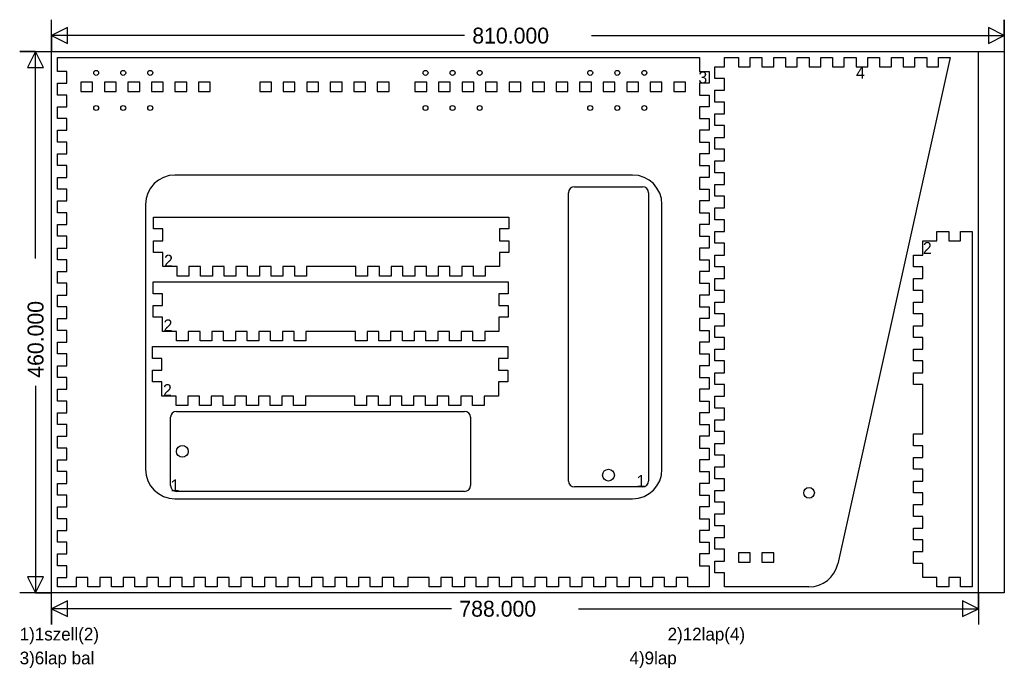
# Model space of a CAD drawing. Extents: x -27 to 810, y -64 to 487.
import ezdxf

# ---------------------------------------------------------------- set-up
doc = ezdxf.new("R2010")
doc.units = 0
doc.layers.add('1', color=1, linetype='CONTINUOUS')
doc.layers.add('251', color=251, linetype='CONTINUOUS')

msp = doc.modelspace()

# ---------------------------------------------------------------- linework, layer by layer
at = {"layer": '1', "color": 1}
for p, q in [((5, 443), (5, 455)), ((5, 455), (551, 455)), ((551, 455), (551, 443)), ((572, 447), (572, 455)), ((572, 455), (584, 455)), ((584, 455), (584, 447)), ((594, 447), (594, 455)), ((594, 455), (604, 455)), ((604, 455), (604, 447)), ((614, 447), (614, 455)), ((614, 455), (624, 455)), ((624, 455), (624, 447)), ((634, 447), (634, 455)), ((634, 455), (644, 455)), ((644, 455), (644, 447)), ((654, 447), (654, 455)), ((654, 455), (664, 455)), ((664, 455), (664, 447)), ((764, 455), (668.3504, 24.5767)), ((674, 447), (674, 455)), ((674, 455), (684, 455)), ((684, 455), (684, 447)), ((694, 447), (694, 455)), ((694, 455), (704, 455)), ((704, 455), (704, 447)), ((714, 447), (714, 455)), ((714, 455), (724, 455)), ((724, 455), (724, 447)), ((734, 447), (734, 455)), ((734, 455), (744, 455)), ((744, 455), (744, 447)), ((754, 447), (754, 455)), ((754, 455), (764, 455)), ((564, 437), (564, 447)), ((564, 447), (572, 447)), ((584, 447), (594, 447)), ((604, 447), (614, 447)), ((624, 447), (634, 447)), ((644, 447), (654, 447)), ((664, 447), (674, 447)), ((684, 447), (694, 447)), ((704, 447), (714, 447)), ((724, 447), (734, 447)), ((744, 447), (754, 447)), ((13, 443), (5, 443)), ((13, 433), (13, 443)), ((551, 443), (559, 443)), ((559, 443), (559, 433)), ((572, 437), (564, 437)), ((572, 427), (572, 437)), ((5, 423), (5, 433)), ((5, 433), (13, 433)), ((35, 434), (25, 434)), ((25, 434), (25, 426)), ((35, 426), (35, 434)), ((55, 434), (45, 434)), ((45, 434), (45, 426)), ((55, 426), (55, 434)), ((75, 434), (65, 434)), ((65, 434), (65, 426)), ((75, 426), (75, 434)), ((95, 434), (85, 434)), ((85, 434), (85, 426)), ((95, 426), (95, 434)), ((115, 434), (105, 434)), ((105, 434), (105, 426)), ((115, 426), (115, 434)), ((135, 434), (125, 434)), ((125, 434), (125, 426)), ((135, 426), (135, 434)), ((187, 434), (177, 434)), ((177, 434), (177, 426)), ((187, 426), (187, 434)), ((207, 434), (197, 434)), ((197, 434), (197, 426)), ((207, 426), (207, 434)), ((227, 434), (217, 434)), ((217, 434), (217, 426)), ((227, 426), (227, 434)), ((247, 434), (237, 434)), ((237, 434), (237, 426)), ((247, 426), (247, 434)), ((267, 434), (257, 434)), ((257, 434), (257, 426)), ((267, 426), (267, 434)), ((287, 434), (277, 434)), ((277, 434), (277, 426)), ((287, 426), (287, 434)), ((319, 434), (309, 434)), ((309, 434), (309, 426)), ((319, 426), (319, 434)), ((339, 434), (329, 434)), ((329, 434), (329, 426)), ((339, 426), (339, 434)), ((359, 434), (349, 434)), ((349, 434), (349, 426)), ((359, 426), (359, 434)), ((379, 434), (369, 434)), ((369, 434), (369, 426)), ((379, 426), (379, 434)), ((399, 434), (389, 434)), ((389, 434), (389, 426)), ((399, 426), (399, 434)), ((419, 434), (409, 434)), ((409, 434), (409, 426)), ((419, 426), (419, 434)), ((439, 434), (429, 434)), ((429, 434), (429, 426)), ((439, 426), (439, 434)), ((459, 434), (449, 434)), ((449, 434), (449, 426)), ((459, 426), (459, 434)), ((479, 434), (469, 434)), ((469, 434), (469, 426)), ((479, 426), (479, 434)), ((499, 434), (489, 434)), ((489, 434), (489, 426)), ((499, 426), (499, 434)), ((519, 434), (509, 434)), ((509, 434), (509, 426)), ((519, 426), (519, 434)), ((539, 434), (529, 434)), ((529, 434), (529, 426)), ((539, 426), (539, 434)), ((559, 433), (551, 433)), ((551, 433), (551, 423)), ((564, 417), (564, 427)), ((564, 427), (572, 427)), ((13, 423), (5, 423)), ((13, 413), (13, 423)), ((25, 426), (35, 426)), ((45, 426), (55, 426)), ((65, 426), (75, 426)), ((85, 426), (95, 426)), ((105, 426), (115, 426)), ((125, 426), (135, 426)), ((177, 426), (187, 426)), ((197, 426), (207, 426)), ((217, 426), (227, 426)), ((237, 426), (247, 426)), ((257, 426), (267, 426)), ((277, 426), (287, 426)), ((309, 426), (319, 426)), ((329, 426), (339, 426)), ((349, 426), (359, 426)), ((369, 426), (379, 426)), ((389, 426), (399, 426)), ((409, 426), (419, 426)), ((429, 426), (439, 426)), ((449, 426), (459, 426)), ((469, 426), (479, 426)), ((489, 426), (499, 426)), ((509, 426), (519, 426)), ((529, 426), (539, 426)), ((551, 423), (559, 423)), ((559, 423), (559, 413)), ((5, 403), (5, 413)), ((5, 413), (13, 413)), ((559, 413), (551, 413)), ((551, 413), (551, 403)), ((572, 417), (564, 417)), ((572, 407), (572, 417)), ((13, 403), (5, 403)), ((13, 393), (13, 403)), ((551, 403), (559, 403)), ((559, 403), (559, 393)), ((564, 397), (564, 407)), ((564, 407), (572, 407)), ((572, 397), (564, 397)), ((572, 387), (572, 397)), ((5, 383), (5, 393)), ((5, 393), (13, 393)), ((559, 393), (551, 393)), ((551, 393), (551, 383)), ((564, 377), (564, 387)), ((564, 387), (572, 387)), ((13, 383), (5, 383)), ((13, 373), (13, 383)), ((551, 383), (559, 383)), ((559, 383), (559, 373)), ((572, 377), (564, 377)), ((572, 367), (572, 377)), ((5, 363), (5, 373)), ((5, 373), (13, 373)), ((559, 373), (551, 373)), ((551, 373), (551, 363)), ((13, 363), (5, 363)), ((13, 353), (13, 363)), ((551, 363), (559, 363)), ((559, 363), (559, 353)), ((564, 357), (564, 367)), ((564, 367), (572, 367)), ((5, 343), (5, 353)), ((5, 353), (13, 353)), ((494, 355), (105, 355)), ((559, 353), (551, 353)), ((551, 353), (551, 343)), ((572, 357), (564, 357)), ((572, 347), (572, 357)), ((444.5219, 345), (502.5219, 345)), ((564, 337), (564, 347)), ((564, 347), (572, 347)), ((13, 343), (5, 343)), ((13, 333), (13, 343)), ((439.5219, 95), (439.5219, 340)), ((507.5219, 340), (507.5219, 95)), ((551, 343), (559, 343)), ((559, 343), (559, 333)), ((572, 337), (564, 337)), ((572, 327), (572, 337)), ((5, 323), (5, 333)), ((5, 333), (13, 333)), ((80, 330), (80, 105)), ((519, 105), (519, 330)), ((559, 333), (551, 333)), ((551, 333), (551, 323)), ((564, 317), (564, 327)), ((564, 327), (572, 327)), ((13, 323), (5, 323)), ((13, 313), (13, 323)), ((86.7783, 319.1955), (388.7783, 319.1956)), ((86.7783, 309.1955), (86.7783, 319.1955)), ((388.7783, 319.1956), (388.7783, 309.1956)), ((551, 323), (559, 323)), ((559, 323), (559, 313)), ((5, 303), (5, 313)), ((5, 313), (13, 313)), ((559, 313), (551, 313)), ((551, 313), (551, 303)), ((572, 317), (564, 317)), ((572, 307), (572, 317)), ((13, 303), (5, 303)), ((13, 293), (13, 303)), ((94.7783, 309.1955), (86.7783, 309.1955)), ((94.7783, 299.1955), (94.7783, 309.1955)), ((388.7783, 309.1956), (380.7783, 309.1956)), ((380.7783, 309.1956), (380.7783, 299.1956)), ((551, 303), (559, 303)), ((559, 303), (559, 293)), ((564, 297), (564, 307)), ((564, 307), (572, 307)), ((752.7779, 299), (752.7779, 307)), ((752.7779, 307), (762.7779, 307)), ((762.7779, 307), (762.7779, 299)), ((772.7779, 299), (772.7779, 307)), ((772.7779, 307), (782.7779, 307)), ((782.7779, 307), (782.7779, 5)), ((5, 283), (5, 293)), ((5, 293), (13, 293)), ((86.7783, 289.1955), (86.7783, 299.1955)), ((86.7783, 299.1955), (94.7783, 299.1955)), ((380.7783, 299.1956), (388.7783, 299.1956)), ((388.7783, 299.1956), (388.7783, 289.1956)), ((559, 293), (551, 293)), ((551, 293), (551, 283)), ((572, 297), (564, 297)), ((572, 287), (572, 297)), ((740.7779, 287), (740.7779, 299)), ((740.7779, 299), (752.7779, 299)), ((762.7779, 299), (772.7779, 299)), ((94.7783, 289.1955), (86.7783, 289.1955)), ((94.7783, 277.1955), (94.7783, 289.1955)), ((388.7783, 289.1956), (380.7783, 289.1956)), ((380.7783, 289.1956), (380.7783, 277.1956)), ((564, 277), (564, 287)), ((564, 287), (572, 287)), ((732.7779, 277), (732.7779, 287)), ((732.7779, 287), (740.7779, 287)), ((13, 283), (5, 283)), ((13, 273), (13, 283)), ((106.7783, 277.1955), (94.7783, 277.1955)), ((106.7783, 269.1955), (106.7783, 277.1955)), ((126.7783, 277.1955), (116.7783, 277.1955)), ((116.7783, 277.1955), (116.7783, 269.1955)), ((126.7783, 269.1955), (126.7783, 277.1955)), ((146.7783, 277.1955), (136.7783, 277.1955)), ((136.7783, 277.1955), (136.7783, 269.1955)), ((146.7783, 269.1955), (146.7783, 277.1955)), ((166.7783, 277.1955), (156.7783, 277.1955)), ((156.7783, 277.1955), (156.7783, 269.1955)), ((166.7783, 269.1955), (166.7783, 277.1955)), ((186.7783, 277.1955), (176.7783, 277.1955)), ((176.7783, 277.1955), (176.7783, 269.1955)), ((186.7783, 269.1955), (186.7783, 277.1955)), ((206.7783, 277.1955), (196.7783, 277.1955)), ((196.7783, 277.1955), (196.7783, 269.1955)), ((206.7783, 269.1955), (206.7783, 277.1955)), ((258.7783, 277.1956), (216.7783, 277.1956)), ((216.7783, 277.1956), (216.7783, 269.1956)), ((258.7783, 269.1956), (258.7783, 277.1956)), ((278.7783, 277.1956), (268.7783, 277.1956)), ((268.7783, 277.1956), (268.7783, 269.1956)), ((278.7783, 269.1956), (278.7783, 277.1956)), ((298.7783, 277.1956), (288.7783, 277.1956)), ((288.7783, 277.1956), (288.7783, 269.1956)), ((298.7783, 269.1956), (298.7783, 277.1956)), ((318.7783, 277.1956), (308.7783, 277.1956)), ((308.7783, 277.1956), (308.7783, 269.1956)), ((318.7783, 269.1956), (318.7783, 277.1956)), ((338.7783, 277.1956), (328.7783, 277.1956)), ((328.7783, 277.1956), (328.7783, 269.1956)), ((338.7783, 269.1956), (338.7783, 277.1956)), ((358.7783, 277.1956), (348.7783, 277.1956)), ((348.7783, 277.1956), (348.7783, 269.1956)), ((358.7783, 269.1956), (358.7783, 277.1956)), ((380.7783, 277.1956), (368.7783, 277.1956)), ((368.7783, 277.1956), (368.7783, 269.1956)), ((551, 283), (559, 283)), ((559, 283), (559, 273)), ((572, 277), (564, 277)), ((572, 267), (572, 277)), ((740.7779, 277), (732.7779, 277)), ((740.7779, 267), (740.7779, 277)), ((5, 263), (5, 273)), ((5, 273), (13, 273)), ((116.7783, 269.1955), (106.7783, 269.1955)), ((136.7783, 269.1955), (126.7783, 269.1955)), ((156.7783, 269.1955), (146.7783, 269.1955)), ((176.7783, 269.1955), (166.7783, 269.1955)), ((196.7783, 269.1955), (186.7783, 269.1955)), ((216.7783, 269.1956), (206.7783, 269.1955)), ((268.7783, 269.1956), (258.7783, 269.1956)), ((288.7783, 269.1956), (278.7783, 269.1956)), ((308.7783, 269.1956), (298.7783, 269.1956)), ((328.7783, 269.1956), (318.7783, 269.1956)), ((348.7783, 269.1956), (338.7783, 269.1956)), ((368.7783, 269.1956), (358.7783, 269.1956)), ((559, 273), (551, 273)), ((551, 273), (551, 263)), ((13, 263), (5, 263)), ((13, 253), (13, 263)), ((86.3321, 264.1955), (388.3321, 264.1956)), ((86.3321, 254.1955), (86.3321, 264.1955)), ((388.3321, 264.1956), (388.3321, 254.1956)), ((551, 263), (559, 263)), ((559, 263), (559, 253)), ((564, 257), (564, 267)), ((564, 267), (572, 267)), ((732.7779, 257), (732.7779, 267)), ((732.7779, 267), (740.7779, 267)), ((5, 243), (5, 253)), ((5, 253), (13, 253)), ((94.3321, 254.1955), (86.3321, 254.1955)), ((94.3321, 244.1955), (94.3321, 254.1955)), ((388.3321, 254.1956), (380.3321, 254.1956)), ((380.3321, 254.1956), (380.3321, 244.1956)), ((559, 253), (551, 253)), ((551, 253), (551, 243)), ((572, 257), (564, 257)), ((572, 247), (572, 257)), ((740.7779, 257), (732.7779, 257)), ((740.7779, 247), (740.7779, 257)), ((13, 243), (5, 243)), ((13, 233), (13, 243)), ((86.3321, 234.1955), (86.3321, 244.1955)), ((86.3321, 244.1955), (94.3321, 244.1955)), ((380.3321, 244.1956), (388.3321, 244.1956)), ((388.3321, 244.1956), (388.3321, 234.1956)), ((551, 243), (559, 243)), ((559, 243), (559, 233)), ((564, 237), (564, 247)), ((564, 247), (572, 247)), ((732.7779, 237), (732.7779, 247)), ((732.7779, 247), (740.7779, 247)), ((572, 237), (564, 237)), ((572, 227), (572, 237)), ((740.7779, 237), (732.7779, 237)), ((740.7779, 227), (740.7779, 237)), ((5, 223), (5, 233)), ((5, 233), (13, 233)), ((94.3321, 234.1955), (86.3321, 234.1955)), ((94.3321, 222.1955), (94.3321, 234.1955)), ((388.3321, 234.1956), (380.3321, 234.1956)), ((380.3321, 234.1956), (380.3321, 222.1956)), ((559, 233), (551, 233)), ((551, 233), (551, 223)), ((564, 217), (564, 227)), ((564, 227), (572, 227)), ((732.7779, 217), (732.7779, 227)), ((732.7779, 227), (740.7779, 227)), ((13, 223), (5, 223)), ((13, 213), (13, 223)), ((106.3321, 222.1955), (94.3321, 222.1955)), ((106.3321, 214.1955), (106.3321, 222.1955)), ((126.3321, 222.1955), (116.3321, 222.1955)), ((116.3321, 222.1955), (116.3321, 214.1955)), ((126.3321, 214.1955), (126.3321, 222.1955)), ((146.3321, 222.1955), (136.3321, 222.1955)), ((136.3321, 222.1955), (136.3321, 214.1955)), ((146.3321, 214.1955), (146.3321, 222.1955)), ((166.3321, 222.1955), (156.3321, 222.1955)), ((156.3321, 222.1955), (156.3321, 214.1955)), ((166.3321, 214.1955), (166.3321, 222.1955)), ((186.3321, 222.1955), (176.3321, 222.1955)), ((176.3321, 222.1955), (176.3321, 214.1955)), ((186.3321, 214.1955), (186.3321, 222.1955)), ((206.3321, 222.1955), (196.3321, 222.1955)), ((196.3321, 222.1955), (196.3321, 214.1955)), ((206.3321, 214.1955), (206.3321, 222.1955)), ((258.3321, 222.1955), (216.3321, 222.1955)), ((216.3321, 222.1955), (216.3321, 214.1955)), ((258.3321, 214.1955), (258.3321, 222.1955)), ((278.3321, 222.1955), (268.3321, 222.1955)), ((268.3321, 222.1955), (268.3321, 214.1955)), ((278.3321, 214.1955), (278.3321, 222.1955)), ((298.3321, 222.1955), (288.3321, 222.1955)), ((288.3321, 222.1955), (288.3321, 214.1955)), ((298.3321, 214.1955), (298.3321, 222.1955)), ((318.3321, 222.1956), (308.3321, 222.1956)), ((308.3321, 222.1956), (308.3321, 214.1956)), ((318.3321, 214.1956), (318.3321, 222.1956)), ((338.3321, 222.1956), (328.3321, 222.1956)), ((328.3321, 222.1956), (328.3321, 214.1956)), ((338.3321, 214.1956), (338.3321, 222.1956)), ((358.3321, 222.1956), (348.3321, 222.1956)), ((348.3321, 222.1956), (348.3321, 214.1956)), ((358.3321, 214.1956), (358.3321, 222.1956)), ((380.3321, 222.1956), (368.3321, 222.1956)), ((368.3321, 222.1956), (368.3321, 214.1956)), ((551, 223), (559, 223)), ((559, 223), (559, 213)), ((5, 203), (5, 213)), ((5, 213), (13, 213)), ((116.3321, 214.1955), (106.3321, 214.1955)), ((136.3321, 214.1955), (126.3321, 214.1955)), ((156.3321, 214.1955), (146.3321, 214.1955)), ((176.3321, 214.1955), (166.3321, 214.1955)), ((196.3321, 214.1955), (186.3321, 214.1955)), ((216.3321, 214.1955), (206.3321, 214.1955)), ((268.3321, 214.1955), (258.3321, 214.1955)), ((288.3321, 214.1955), (278.3321, 214.1955)), ((308.3321, 214.1956), (298.3321, 214.1955)), ((328.3321, 214.1956), (318.3321, 214.1956)), ((348.3321, 214.1956), (338.3321, 214.1956)), ((368.3321, 214.1956), (358.3321, 214.1956)), ((559, 213), (551, 213)), ((551, 213), (551, 203)), ((572, 217), (564, 217)), ((572, 207), (572, 217)), ((740.7779, 217), (732.7779, 217)), ((740.7779, 207), (740.7779, 217)), ((13, 203), (5, 203)), ((13, 193), (13, 203)), ((85.8859, 209.1955), (387.8859, 209.1956)), ((85.8859, 199.1955), (85.8859, 209.1955)), ((387.8859, 209.1956), (387.8859, 199.1956)), ((551, 203), (559, 203)), ((559, 203), (559, 193)), ((564, 197), (564, 207)), ((564, 207), (572, 207)), ((732.7779, 197), (732.7779, 207)), ((732.7779, 207), (740.7779, 207)), ((5, 183), (5, 193)), ((5, 193), (13, 193)), ((93.8859, 199.1955), (85.8859, 199.1955)), ((93.8859, 189.1955), (93.8859, 199.1955)), ((387.8859, 199.1956), (379.8859, 199.1956)), ((379.8859, 199.1956), (379.8859, 189.1956)), ((559, 193), (551, 193)), ((551, 193), (551, 183)), ((572, 197), (564, 197)), ((572, 187), (572, 197)), ((740.7779, 197), (732.7779, 197)), ((740.7779, 187), (740.7779, 197)), ((85.8859, 179.1955), (85.8859, 189.1955)), ((85.8859, 189.1955), (93.8859, 189.1955)), ((379.8859, 189.1956), (387.8859, 189.1956)), ((387.8859, 189.1956), (387.8859, 179.1956)), ((564, 177), (564, 187)), ((564, 187), (572, 187)), ((732.7779, 177), (732.7779, 187)), ((732.7779, 187), (740.7779, 187)), ((13, 183), (5, 183)), ((13, 173), (13, 183)), ((93.8859, 179.1955), (85.8859, 179.1955)), ((93.8859, 167.1955), (93.8859, 179.1955)), ((387.8859, 179.1956), (379.8859, 179.1956)), ((379.8859, 179.1956), (379.8859, 167.1956)), ((551, 183), (559, 183)), ((559, 183), (559, 173)), ((572, 177), (564, 177)), ((572, 167), (572, 177)), ((740.7779, 177), (732.7779, 177)), ((740.7779, 135), (740.7779, 177)), ((5, 163), (5, 173)), ((5, 173), (13, 173)), ((559, 173), (551, 173)), ((551, 173), (551, 163)), ((13, 163), (5, 163)), ((13, 153), (13, 163)), ((105.8859, 167.1955), (93.8859, 167.1955)), ((105.8859, 159.1955), (105.8859, 167.1955)), ((115.8859, 159.1955), (105.8859, 159.1955)), ((125.8859, 167.1955), (115.8859, 167.1955)), ((115.8859, 167.1955), (115.8859, 159.1955)), ((125.8859, 159.1955), (125.8859, 167.1955)), ((135.8859, 159.1955), (125.8859, 159.1955)), ((145.8859, 167.1955), (135.8859, 167.1955)), ((135.8859, 167.1955), (135.8859, 159.1955)), ((145.8859, 159.1955), (145.8859, 167.1955)), ((155.8859, 159.1955), (145.8859, 159.1955)), ((165.8859, 167.1955), (155.8859, 167.1955)), ((155.8859, 167.1955), (155.8859, 159.1955)), ((165.8859, 159.1955), (165.8859, 167.1955)), ((175.8859, 159.1955), (165.8859, 159.1955)), ((185.8859, 167.1955), (175.8859, 167.1955)), ((175.8859, 167.1955), (175.8859, 159.1955)), ((185.8859, 159.1955), (185.8859, 167.1955)), ((195.8859, 159.1955), (185.8859, 159.1955)), ((205.8859, 167.1955), (195.8859, 167.1955)), ((195.8859, 167.1955), (195.8859, 159.1955)), ((205.8859, 159.1955), (205.8859, 167.1955)), ((215.8859, 159.1955), (205.8859, 159.1955)), ((257.8859, 167.1955), (215.8859, 167.1955)), ((215.8859, 167.1955), (215.8859, 159.1955)), ((257.8859, 159.1955), (257.8859, 167.1955)), ((267.8859, 159.1955), (257.8859, 159.1955)), ((277.8859, 167.1955), (267.8859, 167.1955)), ((267.8859, 167.1955), (267.8859, 159.1955)), ((277.8859, 159.1955), (277.8859, 167.1955)), ((287.8859, 159.1955), (277.8859, 159.1955)), ((297.8859, 167.1955), (287.8859, 167.1955)), ((287.8859, 167.1955), (287.8859, 159.1955)), ((297.8859, 159.1955), (297.8859, 167.1955)), ((307.8859, 159.1956), (297.8859, 159.1955)), ((317.8859, 167.1956), (307.8859, 167.1956)), ((307.8859, 167.1956), (307.8859, 159.1956)), ((317.8859, 159.1956), (317.8859, 167.1956)), ((327.8859, 159.1956), (317.8859, 159.1956)), ((337.8859, 167.1956), (327.8859, 167.1956)), ((327.8859, 167.1956), (327.8859, 159.1956)), ((337.8859, 159.1956), (337.8859, 167.1956)), ((347.8859, 159.1956), (337.8859, 159.1956)), ((357.8859, 167.1956), (347.8859, 167.1956)), ((347.8859, 167.1956), (347.8859, 159.1956)), ((357.8859, 159.1956), (357.8859, 167.1956)), ((367.8859, 159.1956), (357.8859, 159.1956)), ((379.8859, 167.1956), (367.8859, 167.1956)), ((367.8859, 167.1956), (367.8859, 159.1956)), ((551, 163), (559, 163)), ((559, 163), (559, 153)), ((564, 157), (564, 167)), ((564, 167), (572, 167)), ((5, 143), (5, 153)), ((5, 153), (13, 153)), ((106.2558, 154.1956), (351.2558, 154.1956)), ((559, 153), (551, 153)), ((551, 153), (551, 143)), ((572, 157), (564, 157)), ((572, 147), (572, 157)), ((13, 143), (5, 143)), ((13, 133), (13, 143)), ((101.2558, 91.1956), (101.2558, 149.1956)), ((356.2558, 149.1956), (356.2558, 91.1956)), ((551, 143), (559, 143)), ((559, 143), (559, 133)), ((564, 137), (564, 147)), ((564, 147), (572, 147)), ((572, 137), (564, 137)), ((572, 127), (572, 137)), ((732.7779, 125), (732.7779, 135)), ((732.7779, 135), (740.7779, 135)), ((5, 123), (5, 133)), ((5, 133), (13, 133)), ((559, 133), (551, 133)), ((551, 133), (551, 123)), ((564, 117), (564, 127)), ((564, 127), (572, 127)), ((13, 123), (5, 123)), ((13, 113), (13, 123)), ((551, 123), (559, 123)), ((559, 123), (559, 113)), ((740.7779, 125), (732.7779, 125)), ((740.7779, 115), (740.7779, 125)), ((5, 103), (5, 113)), ((5, 113), (13, 113)), ((559, 113), (551, 113)), ((551, 113), (551, 103)), ((572, 117), (564, 117)), ((572, 107), (572, 117)), ((732.7779, 105), (732.7779, 115)), ((732.7779, 115), (740.7779, 115)), ((13, 103), (5, 103)), ((13, 93), (13, 103)), ((551, 103), (559, 103)), ((559, 103), (559, 93)), ((564, 97), (564, 107)), ((564, 107), (572, 107)), ((740.7779, 105), (732.7779, 105)), ((740.7779, 95), (740.7779, 105)), ((5, 83), (5, 93)), ((5, 93), (13, 93)), ((559, 93), (551, 93)), ((551, 93), (551, 83)), ((572, 97), (564, 97)), ((572, 87), (572, 97)), ((732.7779, 85), (732.7779, 95)), ((732.7779, 95), (740.7779, 95)), ((351.2558, 86.1956), (106.2558, 86.1956)), ((502.5219, 90), (444.5219, 90)), ((564, 77), (564, 87)), ((564, 87), (572, 87)), ((740.7779, 85), (732.7779, 85)), ((740.7779, 75), (740.7779, 85)), ((13, 83), (5, 83)), ((13, 73), (13, 83)), ((105, 80), (494, 80)), ((551, 83), (559, 83)), ((559, 83), (559, 73)), ((572, 77), (564, 77)), ((572, 67), (572, 77)), ((5, 63), (5, 73)), ((5, 73), (13, 73)), ((559, 73), (551, 73)), ((551, 73), (551, 63)), ((564, 57), (564, 67)), ((564, 67), (572, 67)), ((732.7779, 65), (732.7779, 75)), ((732.7779, 75), (740.7779, 75)), ((13, 63), (5, 63)), ((13, 53), (13, 63)), ((551, 63), (559, 63)), ((559, 63), (559, 53)), ((740.7779, 65), (732.7779, 65)), ((740.7779, 55), (740.7779, 65)), ((5, 43), (5, 53)), ((5, 53), (13, 53)), ((559, 53), (551, 53)), ((551, 53), (551, 43)), ((572, 57), (564, 57)), ((572, 47), (572, 57)), ((732.7779, 45), (732.7779, 55)), ((732.7779, 55), (740.7779, 55)), ((13, 43), (5, 43)), ((13, 33), (13, 43)), ((551, 43), (559, 43)), ((559, 43), (559, 33)), ((564, 37), (564, 47)), ((564, 47), (572, 47)), ((740.7779, 45), (732.7779, 45)), ((740.7779, 35), (740.7779, 45)), ((572, 37), (564, 37)), ((572, 27), (572, 37)), ((584, 34), (584, 26)), ((594, 34), (584, 34)), ((594, 26), (594, 34)), ((604, 34), (604, 26)), ((614, 34), (604, 34)), ((614, 26), (614, 34)), ((732.7779, 25), (732.7779, 35)), ((732.7779, 35), (740.7779, 35)), ((5, 23), (5, 33)), ((5, 33), (13, 33)), ((559, 33), (551, 33)), ((551, 33), (551, 23)), ((564, 17), (564, 27)), ((564, 27), (572, 27)), ((584, 26), (594, 26)), ((604, 26), (614, 26)), ((13, 23), (5, 23)), ((13, 13), (13, 23)), ((551, 23), (559, 23)), ((559, 23), (559, 5)), ((572, 17), (564, 17)), ((572, 5), (572, 17)), ((740.7779, 25), (732.7779, 25)), ((740.7779, 13), (740.7779, 25)), ((5, 5), (5, 13)), ((5, 13), (13, 13)), ((31, 13), (21, 13)), ((21, 13), (21, 5)), ((31, 5), (31, 13)), ((51, 13), (41, 13)), ((41, 13), (41, 5)), ((51, 5), (51, 13)), ((71, 13), (61, 13)), ((61, 13), (61, 5)), ((71, 5), (71, 13)), ((91, 13), (81, 13)), ((81, 13), (81, 5)), ((91, 5), (91, 13)), ((111, 13), (101, 13)), ((101, 13), (101, 5)), ((111, 5), (111, 13)), ((131, 13), (121, 13)), ((121, 13), (121, 5)), ((131, 5), (131, 13)), ((151, 13), (141, 13)), ((141, 13), (141, 5)), ((151, 5), (151, 13)), ((171, 13), (161, 13)), ((161, 13), (161, 5)), ((171, 5), (171, 13)), ((191, 13), (181, 13)), ((181, 13), (181, 5)), ((191, 5), (191, 13)), ((211, 13), (201, 13)), ((201, 13), (201, 5)), ((211, 5), (211, 13)), ((231, 13), (221, 13)), ((221, 13), (221, 5)), ((231, 5), (231, 13)), ((251, 13), (241, 13)), ((241, 13), (241, 5)), ((251, 5), (251, 13)), ((271, 13), (261, 13)), ((261, 13), (261, 5)), ((271, 5), (271, 13)), ((291, 13), (281, 13)), ((281, 13), (281, 5)), ((291, 5), (291, 13)), ((321, 13), (303, 13)), ((303, 13), (303, 5)), ((321, 5), (321, 13)), ((341, 13), (331, 13)), ((331, 13), (331, 5)), ((341, 5), (341, 13)), ((361, 13), (351, 13)), ((351, 13), (351, 5)), ((361, 5), (361, 13)), ((381, 13), (371, 13)), ((371, 13), (371, 5)), ((381, 5), (381, 13)), ((401, 13), (391, 13)), ((391, 13), (391, 5)), ((401, 5), (401, 13)), ((421, 13), (411, 13)), ((411, 13), (411, 5)), ((421, 5), (421, 13)), ((441, 13), (431, 13)), ((431, 13), (431, 5)), ((441, 5), (441, 13)), ((461, 13), (451, 13)), ((451, 13), (451, 5)), ((461, 5), (461, 13)), ((481, 13), (471, 13)), ((471, 13), (471, 5)), ((481, 5), (481, 13)), ((501, 13), (491, 13)), ((491, 13), (491, 5)), ((501, 5), (501, 13)), ((521, 13), (511, 13)), ((511, 13), (511, 5)), ((521, 5), (521, 13)), ((541, 13), (531, 13)), ((531, 13), (531, 5)), ((541, 5), (541, 13)), ((752.7779, 13), (740.7779, 13)), ((752.7779, 5), (752.7779, 13)), ((772.7779, 13), (762.7779, 13)), ((762.7779, 13), (762.7779, 5)), ((772.7779, 5), (772.7779, 13)), ((21, 5), (5, 5)), ((41, 5), (31, 5)), ((61, 5), (51, 5)), ((81, 5), (71, 5)), ((101, 5), (91, 5)), ((121, 5), (111, 5)), ((141, 5), (131, 5)), ((161, 5), (151, 5)), ((181, 5), (171, 5)), ((201, 5), (191, 5)), ((221, 5), (211, 5)), ((241, 5), (231, 5)), ((261, 5), (251, 5)), ((281, 5), (271, 5)), ((303, 5), (291, 5)), ((331, 5), (321, 5)), ((351, 5), (341, 5)), ((371, 5), (361, 5)), ((391, 5), (381, 5)), ((411, 5), (401, 5)), ((431, 5), (421, 5)), ((451, 5), (441, 5)), ((471, 5), (461, 5)), ((491, 5), (481, 5)), ((511, 5), (501, 5)), ((531, 5), (521, 5)), ((559, 5), (541, 5)), ((643.9457, 5), (572, 5)), ((762.7779, 5), (752.7779, 5)), ((782.7779, 5), (772.7779, 5))]:
    msp.add_line(p, q, dxfattribs=at)
for centre, radius in [((38, 441.8), 2.1), ((61, 441.8), 2.1), ((84, 441.8), 2.1), ((318, 441.8), 2.1), ((341, 441.8), 2.1), ((364, 441.8), 2.1), ((458, 441.8), 2.1), ((481, 441.8), 2.1), ((504, 441.8), 2.1), ((38, 412), 2.1), ((61, 412), 2.1), ((84, 412), 2.1), ((318, 412), 2.1), ((341, 412), 2.1), ((364, 412), 2.1), ((458, 412), 2.1), ((481, 412), 2.1), ((504, 412), 2.1), ((111.2558, 120.1956), 5), ((473.5219, 100), 5), ((644, 85), 4.55)]:
    msp.add_circle(centre, radius, dxfattribs=at)
for centre, radius, start, end in [((105, 330), 25, 90, 180), ((494, 330), 25, 0, 90), ((444.5219, 340), 5, 90, 180), ((502.5219, 340), 5, 0, 90), ((106.2558, 149.1956), 5, 90, 180), ((351.2558, 149.1956), 5, 0, 90), ((105, 105), 25, 180, 270), ((494, 105), 25, 270, 360), ((444.5219, 95), 5, 180, 270), ((502.5219, 95), 5, 270, 360), ((106.2558, 91.1956), 5, 180, 270), ((351.2558, 91.1956), 5, 270, 360), ((643.9457, 30), 25, 270, 347.4712)]:
    msp.add_arc(centre, radius, start, end, dxfattribs=at)
at = {"layer": '251', "color": 9}
for p, q in [((0, 0), (0, 460)), ((0, 460), (810, 460)), ((810, 460), (810, 0)), ((810, 0), (0, 0))]:
    msp.add_line(p, q, dxfattribs=at)
at = {"layer": '251', "color": 11}
for p, q in [((788, 0), (788, 460)), ((788, 460), (810, 460)), ((810, 460), (810, 0)), ((810, 0), (788, 0))]:
    msp.add_line(p, q, dxfattribs=at)
at = {"layer": '251', "color": 12}
for points in [[(351, 473.5), (0, 473.5), (13.5, 466.75), (13.5, 480.25), (0, 473.5), (0, 460), (0, 487)], [(459, 473.5), (810, 473.5), (796.5, 480.25), (796.5, 466.75), (810, 473.5), (810, 487), (810, 460)], [(-13.5, 284), (-13.5, 460), (-20.25, 446.5), (-6.75, 446.5), (-13.5, 460), (-27, 460), (0, 460)], [(-13.5, 176), (-13.5, 0), (-6.75, 13.5), (-20.25, 13.5), (-13.5, 0), (0, 0), (-27, 0)], [(340, -13.5), (0, -13.5), (13.5, -20.25), (13.5, -6.75), (0, -13.5), (0, -27), (0, 0)], [(448, -13.5), (788, -13.5), (774.5, -6.75), (774.5, -20.25), (788, -13.5), (788, 0), (788, -27)]]:
    msp.add_lwpolyline(points, dxfattribs=at)

# ---------------------------------------------------------------- texts
for s, p in [('810.000', (357.75, 466.75)), ('788.000', (346.75, -20.25))]:
    msp.add_text(s, height=13.5, dxfattribs=at).set_placement(p)
at = {"layer": '251', "color": 13}
for s, height, p in [('4', 10.125, (683.9375, 436.875)), ('3', 10.125, (549.9375, 432.875)), ('2', 10.125, (740.7779, 287.9375)), ('2', 10.125, (95.7158, 277.1955)), ('2', 10.125, (95.2696, 222.1955)), ('2', 10.125, (94.8234, 167.1955)), ('1', 10.125, (101.2375, 86.1773)), ('1', 10.125, (497.4152, 89.9817)), ('1)1szell(2)', 10.8, (-27, -40.5)), ('2)12lap(4)', 10.8, (523.8, -40.5)), ('3)6lap bal', 10.8, (-27, -60.75)), ('4)9lap', 10.8, (491.4, -60.75))]:
    msp.add_text(s, height=height, dxfattribs=at).set_placement(p)
at = {"layer": '251', "color": 12}
msp.add_text('460.000', height=13.5, rotation=90, dxfattribs=at).set_placement((-6.75, 182.75))

doc.saveas('drawing.dxf')
